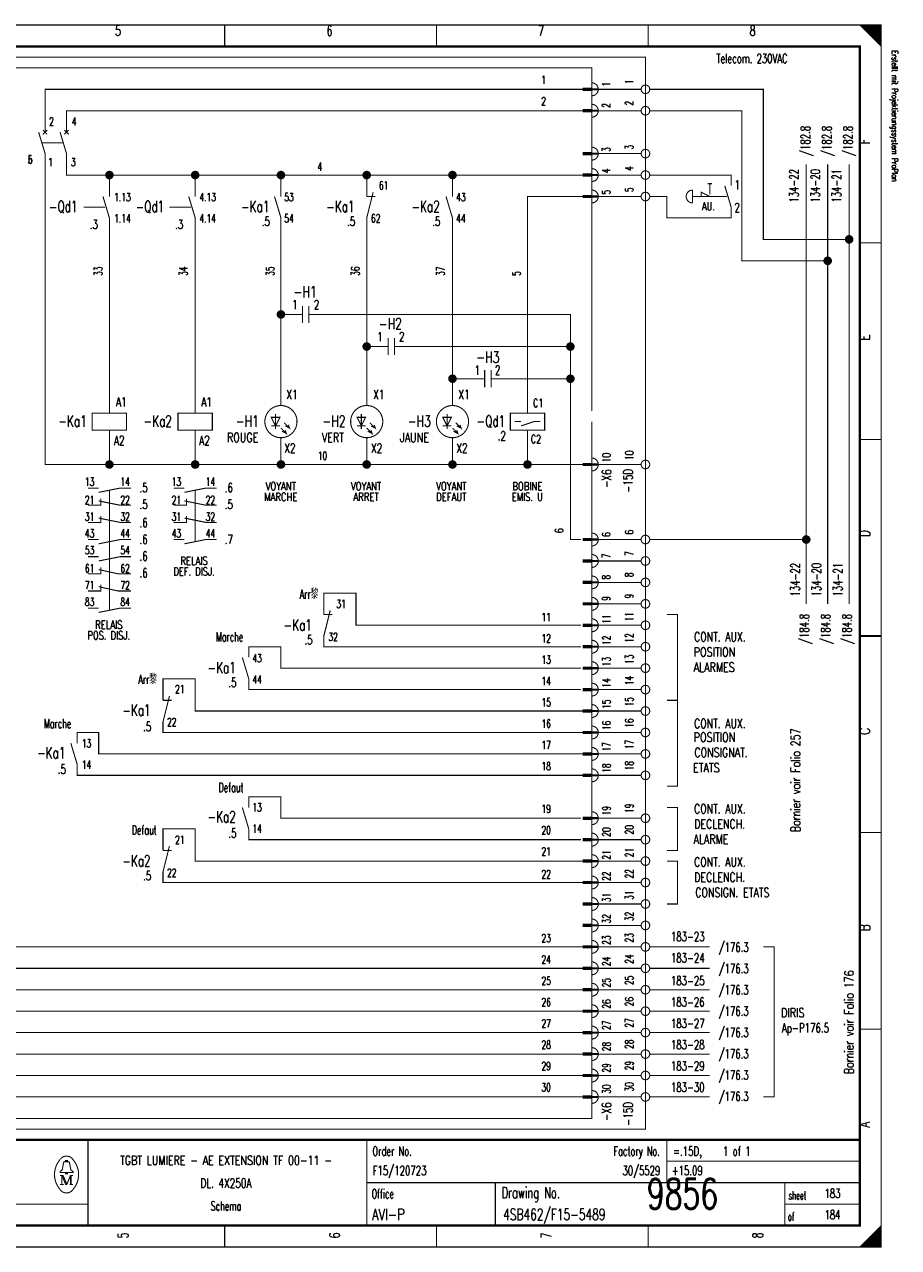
# Model space of a CAD drawing. Extents: x -1 to 409, y 0 to 286.
# Tile 2 of 2: x 205 to 409, y 0 to 285. Entities that reach past the tile are written whole.
import ezdxf
from ezdxf.enums import TextEntityAlignment as Align

# ---------------------------------------------------------------- set-up
doc = ezdxf.new("R2010")
doc.units = 0
doc.header["$MEASUREMENT"] = 0
doc.linetypes.add('GESTRICHELT', pattern=[3.75, 3, -0.75])
doc.layers.get('0').update_dxf_attribs({"color": 9, "linetype": 'CONTINUOUS'})
doc.layers.add('0L', color=7, linetype='CONTINUOUS')
doc.styles.get("Standard").update_dxf_attribs({"font": 'simplex.shx', "bigfont": 'TXT.shx'})

# ---------------------------------------------------------------- blocks, each defined once
blk = doc.blocks.new('BCIRCLE_FILLED')
at = {"color": 0, "linetype": 'Continuous', "const_width": 1, "flags": 128}
blk.add_lwpolyline([(0.5, 0, 1), (-0.5, 0, 1)], format="xyb", close=True, dxfattribs=at)

msp = doc.modelspace()

# ---------------------------------------------------------------- linework, layer by layer
at = {"color": 0, "const_width": 0.25, "flags": 128}
for points in [[(0, 142.5), (0, 285), (405, 285), (405, 0), (0, 0), (0, 142.5)], [(400, 285), (405, 280), (404.75, 280.25), (404.75, 285), (404.5, 285), (404.5, 280.5), (404.25, 280.75), (404.25, 285), (404, 285), (404, 281), (403.75, 281.25), (403.75, 285), (403.5, 285), (403.5, 281.5), (403.25, 281.75)], [(401.5, 283.5), (401.5, 285), (401.25, 285), (401.25, 283.75), (401, 284), (401, 285), (400.75, 285), (400.75, 284.25), (400.5, 284.5), (400.5, 285), (400.25, 285), (400.25, 284.75)], [(403.25, 281.75), (403.25, 285), (403, 285), (403, 282), (402.75, 282.25), (402.75, 285), (402.5, 285), (402.5, 282.5), (402.25, 282.75), (402.25, 285), (402, 285), (402, 283), (401.75, 283.25), (401.75, 285), (401.5, 285)], [(210, 260), (210, 270), (335.5, 270)], [(349, 270), (339, 270)], [(397.5, 235), (377.5, 235), (377.5, 270), (351, 270)], [(215, 260), (215, 265), (335.5, 265)], [(349, 265), (339, 265)], [(392.5, 230), (372.5, 230), (372.5, 265), (351, 265)], [(225, 182.5), (210, 182.5), (210, 255)], [(245, 250), (215, 250), (215, 255)], [(349, 255), (339, 255)], [(387.5, 150), (387.5, 252.5)], [(392.5, 150), (392.5, 252.5)], [(397.5, 150), (397.5, 252.5)], [(225, 245), (225, 250)], [(245, 245), (245, 250), (265, 250)], [(265, 245), (265, 250), (285, 250)], [(285, 245), (285, 250), (305, 250)], [(305, 245), (305, 250), (335.5, 250)], [(349, 250), (339, 250)], [(363, 245), (363, 246), (365, 245)], [(322.5, 194.5), (322.5, 245), (335.5, 245)], [(349, 245), (339, 245)], [(225, 194.5), (225, 240)], [(245, 194.5), (245, 240)], [(265, 196.25), (265, 240)], [(285, 196.25), (285, 240)], [(305, 196.25), (305, 240)], [(267, 217.5), (265, 217.5)], [(294.5, 210), (332.5, 210), (332.5, 217.5), (274.5, 217.5)], [(287, 210), (285, 210)], [(317, 202.5), (332.5, 202.5), (332.5, 210)], [(335.5, 55), (187.5, 55), (187.5, 207.5)], [(335.5, 60), (192.5, 60), (192.5, 207.5)], [(335.5, 65), (197.5, 65), (197.5, 207.5)], [(335.5, 70), (202.5, 70), (202.5, 207.5)], [(309.5, 202.5), (305, 202.5)], [(335, 165), (332.5, 165), (332.5, 202.5)], [(322.5, 194.5), (326.5, 194.5), (326.5, 190.5), (318.5, 190.5), (318.5, 194.5), (322.5, 194.5)], [(264.75, 193.5), (262.75, 193.5), (263.75, 191.5), (264.75, 193.5)], [(265, 191), (266.25, 189.75), (266, 190.5), (266.25, 189.75), (265.25, 190.25)], [(265.75, 192.25), (267, 191), (266.75, 191.75), (267, 191), (266, 191.5)], [(284.75, 193.5), (282.75, 193.5), (283.75, 191.5), (284.75, 193.5)], [(285, 191), (286.25, 189.75), (286, 190.5), (286.25, 189.75), (285.25, 190.25)], [(285.75, 192.25), (287, 191), (286.75, 191.75), (287, 191), (286, 191.5)], [(304.75, 193.5), (302.75, 193.5), (303.75, 191.5), (304.75, 193.5)], [(305, 191), (306.25, 189.75), (306, 190.5), (306.25, 189.75), (305.25, 190.25)], [(305.75, 192.25), (307, 191), (306.75, 191.75), (307, 191), (306, 191.5)], [(321, 191.5), (324, 192.5), (325.5, 192.5)], [(245, 182.5), (225, 182.5), (225, 190.5)], [(265, 182.5), (245, 182.5), (245, 190.5)], [(285, 182.5), (265, 182.5), (265, 188.75)], [(305, 182.5), (285, 182.5), (285, 188.75)], [(322.5, 182.5), (305, 182.5), (305, 188.75)], [(335.5, 182.5), (322.5, 182.5), (322.5, 190.5)], [(349, 182.5), (339, 182.5)], [(222.5, 176), (227.5, 177), (230, 177)], [(242.5, 176), (247.5, 177), (250, 177)], [(335.5, 50), (172.5, 50), (172.5, 175), (103, 175)], [(220, 173), (223, 173), (223, 174.5)], [(222.5, 174), (227.5, 173), (230, 173)], [(240, 173), (243, 173), (243, 174.5)], [(242.5, 174), (247.5, 173), (250, 173)], [(220, 169), (223, 169), (223, 170.5)], [(222.5, 170), (227.5, 169), (230, 169)], [(240, 169), (243, 169), (243, 170.5)], [(242.5, 170), (247.5, 169), (250, 169)], [(222.5, 164), (227.5, 165), (230, 165)], [(242.5, 164), (247.5, 165), (250, 165)], [(349, 165), (339, 165)], [(387.5, 165), (351, 165)], [(222.5, 160), (227.5, 161), (230, 161)], [(349, 160), (339, 160)], [(220, 157), (223, 157), (223, 158.5)], [(222.5, 158), (227, 157), (230, 157)], [(335.5, 45), (167.5, 45), (167.5, 155), (108, 155)], [(220, 153), (223, 153), (223, 154.5)], [(222.5, 154), (227, 153), (230, 153)], [(349, 155), (339, 155)], [(335, 145), (282.5, 145), (282.5, 152.5), (275, 152.5), (275, 147.5)], [(222.5, 148), (227.5, 149), (230, 149)], [(349, 150), (339, 150)], [(355, 127.5), (357.5, 127.5), (357.5, 147.5), (355, 147.5)], [(335, 140), (275, 140), (275, 142.5)], [(349, 145), (339, 145)], [(335, 135), (265, 135), (265, 140), (257.5, 140), (257.5, 137.5)], [(349, 140), (339, 140)], [(335.5, 40), (162.5, 40), (162.5, 135), (113, 135)], [(349, 135), (339, 135)], [(335.5, 125), (245, 125), (245, 132.5), (237.5, 132.5), (237.5, 127.5)], [(335, 130), (257.5, 130), (257.5, 132.5)], [(349, 130), (339, 130)], [(355, 127.5), (357.5, 127.5), (357.5, 107.5), (355, 107.5)], [(349, 125), (339, 125)], [(335.5, 35), (157.5, 35), (157.5, 120), (125, 120)], [(335.5, 115), (222.5, 115), (222.5, 120), (217.5, 120), (217.5, 117.5)], [(335.5, 120), (237.5, 120), (237.5, 122.5)], [(349, 120), (339, 120)], [(349, 115), (339, 115)], [(335.5, 110), (217.5, 110), (217.5, 112.5)], [(349, 110), (339, 110)], [(335, 100), (265, 100), (265, 105), (257.5, 105), (257.5, 102.5)], [(349, 100), (339, 100)], [(355, 102.5), (357.5, 102.5), (357.5, 92.5), (355, 92.5)], [(335.5, 90), (245, 90), (245, 97.5), (237.5, 97.5), (237.5, 92.5)], [(335, 95), (257.5, 95), (257.5, 97.5)], [(349, 95), (339, 95)], [(349, 90), (339, 90)], [(355, 90), (357.5, 90), (357.5, 80), (355, 80)], [(335.5, 85), (237.5, 85), (237.5, 87.5)], [(349, 85), (339, 85)], [(349, 80), (339, 80)], [(349, 75), (339, 75)], [(349, 70), (339, 70)], [(365, 70), (351, 70)], [(377.5, 70), (380, 70), (380, 35), (377.5, 35)], [(349, 65), (339, 65)], [(365, 65), (351, 65)], [(349, 60), (339, 60)], [(365, 60), (351, 60)], [(349, 55), (339, 55)], [(365, 55), (351, 55)], [(349, 50), (339, 50)], [(365, 50), (351, 50)], [(349, 45), (339, 45)], [(365, 45), (351, 45)], [(349, 40), (339, 40)], [(365, 40), (351, 40)], [(349, 35), (339, 35)], [(365, 35), (351, 35)], [(214.8, 19.9), (214.8, 20.2), (215.2, 20.2), (215.2, 19.9)], [(214.8, 17.4), (213.5, 17.4), (213.5, 17.6), (214, 18), (214.3, 19.6)], [(215.2, 17.4), (216.5, 17.4), (216.5, 17.6), (216, 18), (215.7, 19.6)], [(213.9, 16.7), (213.9, 14.6), (213.5, 14.6)], [(213.9, 16.7), (214.8, 14.6), (215.1, 14.6)], [(403, 0), (403, 3), (402.75, 2.75), (402.75, 0), (402.5, 0), (402.5, 2.5), (402.25, 2.25), (402.25, 0), (402, 0), (402, 2), (401.75, 1.75), (401.75, 0), (401.5, 0), (401.5, 1.5), (401.25, 1.25)], [(404.75, 4.75), (404.75, 0), (404.5, 0), (404.5, 4.5), (404.25, 4.25), (404.25, 0), (404, 0), (404, 4), (403.75, 3.75), (403.75, 0), (403.5, 0), (403.5, 3.5), (403.25, 3.25), (403.25, 0), (403, 0)], [(401.25, 1.25), (401.25, 0), (401, 0), (401, 1), (400.75, 0.75), (400.75, 0), (400.5, 0), (400.5, 0.5), (400.25, 0.25), (400.25, 0)]]:
    msp.add_lwpolyline(points, dxfattribs=at)
at = {"color": 0, "flags": 128}
for points, const_width in [([(0, 285), (405, 285), (405, 0), (0, 0)], 0.25), ([(5, 280), (400, 280), (400, 5), (5, 5)], 0.5), ([(5, 280), (400, 280), (400, 5), (5, 5)], 0.25), ([(337.5, 269.75), (335.5, 269.75), (335.5, 270.25), (337.5, 270.25)], 0.25), ([(337.5, 264.75), (335.5, 264.75), (335.5, 265.25), (337.5, 265.25)], 0.25), ([(337.5, 254.75), (335.5, 254.75), (335.5, 255.25), (337.5, 255.25)], 0.25), ([(337.5, 249.75), (335.5, 249.75), (335.5, 250.25), (337.5, 250.25)], 0.25), ([(337.5, 244.75), (335.5, 244.75), (335.5, 245.25), (337.5, 245.25)], 0.25), ([(221, 190.5), (229, 190.5), (229, 194.5), (221, 194.5)], 0.25), ([(241, 190.5), (249, 190.5), (249, 194.5), (241, 194.5)], 0.25), ([(337.5, 182.25), (335.5, 182.25), (335.5, 182.75), (337.5, 182.75)], 0.25), ([(337.5, 164.75), (335.5, 164.75), (335.5, 165.25), (337.5, 165.25)], 0.25), ([(337.5, 159.75), (335.5, 159.75), (335.5, 160.25), (337.5, 160.25)], 0.25), ([(337.5, 154.75), (335.5, 154.75), (335.5, 155.25), (337.5, 155.25)], 0.25), ([(337.5, 149.75), (335.5, 149.75), (335.5, 150.25), (337.5, 150.25)], 0.25), ([(337.5, 144.75), (335.5, 144.75), (335.5, 145.25), (337.5, 145.25)], 0.25), ([(337.5, 139.75), (335.5, 139.75), (335.5, 140.25), (337.5, 140.25)], 0.25), ([(337.5, 134.75), (335.5, 134.75), (335.5, 135.25), (337.5, 135.25)], 0.25), ([(337.5, 129.75), (335.5, 129.75), (335.5, 130.25), (337.5, 130.25)], 0.25), ([(337.5, 124.75), (335.5, 124.75), (335.5, 125.25), (337.5, 125.25)], 0.25), ([(337.5, 119.75), (335.5, 119.75), (335.5, 120.25), (337.5, 120.25)], 0.25), ([(337.5, 114.75), (335.5, 114.75), (335.5, 115.25), (337.5, 115.25)], 0.25), ([(337.5, 109.75), (335.5, 109.75), (335.5, 110.25), (337.5, 110.25)], 0.25), ([(337.5, 99.75), (335.5, 99.75), (335.5, 100.25), (337.5, 100.25)], 0.25), ([(337.5, 94.75), (335.5, 94.75), (335.5, 95.25), (337.5, 95.25)], 0.25), ([(337.5, 89.75), (335.5, 89.75), (335.5, 90.25), (337.5, 90.25)], 0.25), ([(337.5, 84.75), (335.5, 84.75), (335.5, 85.25), (337.5, 85.25)], 0.25), ([(337.5, 79.75), (335.5, 79.75), (335.5, 80.25), (337.5, 80.25)], 0.25), ([(337.5, 74.75), (335.5, 74.75), (335.5, 75.25), (337.5, 75.25)], 0.25), ([(337.5, 69.75), (335.5, 69.75), (335.5, 70.25), (337.5, 70.25)], 0.25), ([(337.5, 64.75), (335.5, 64.75), (335.5, 65.25), (337.5, 65.25)], 0.25), ([(337.5, 59.75), (335.5, 59.75), (335.5, 60.25), (337.5, 60.25)], 0.25), ([(337.5, 54.75), (335.5, 54.75), (335.5, 55.25), (337.5, 55.25)], 0.25), ([(337.5, 49.75), (335.5, 49.75), (335.5, 50.25), (337.5, 50.25)], 0.25), ([(337.5, 44.75), (335.5, 44.75), (335.5, 45.25), (337.5, 45.25)], 0.25), ([(337.5, 39.75), (335.5, 39.75), (335.5, 40.25), (337.5, 40.25)], 0.25), ([(337.5, 34.75), (335.5, 34.75), (335.5, 35.25), (337.5, 35.25)], 0.25), ([(214.8, 17.4), (215.2, 17.4), (215.2, 17.1), (214.8, 17.1)], 0.25)]:
    msp.add_lwpolyline(points, close=True, dxfattribs=dict(at, const_width=const_width))
at = {"color": 0}
for points, const_width in [([(251.875, 285), (251.875, 280)], 0.25), ([(301.25, 285), (301.25, 280)], 0.25), ([(350.625, 285), (350.625, 280)], 0.25), ([(335.5, 270), (337.5, 270)], 0.25), ([(335.5, 265), (337.5, 265)], 0.25), ([(208.5, 260), (210, 255)], 0.25), ([(210.5, 260.5), (209.5, 259.5)], 0.25), ([(209.5, 260.5), (210.5, 259.5)], 0.25), ([(213.5, 260), (215, 255)], 0.25), ([(215.5, 260.5), (214.5, 259.5)], 0.25), ([(214.5, 260.5), (215.5, 259.5)], 0.25), ([(335.5, 255), (337.5, 255)], 0.25), ([(335.5, 250), (337.5, 250)], 0.25), ([(286.5, 246), (285, 240)], 0.25), ([(361, 246.5), (361, 243.5)], 0.25), ([(364.5, 248), (365.5, 248)], 0.25), ([(368.5, 247.5), (370, 242.5)], 0.25), ([(223.5, 245), (225, 240)], 0.25), ([(243.5, 245), (245, 240)], 0.25), ([(263.5, 245), (265, 240)], 0.25), ([(285, 245), (287, 245)], 0.25), ([(303.5, 245), (305, 240)], 0.25), ([(335.5, 245), (337.5, 245)], 0.25), ([(405, 234.167), (400, 234.167)], 0.25), ([(270, 217.5), (267, 217.5)], 0.25), ([(270, 219.5), (270, 215.5)], 0.25), ([(271.5, 219.5), (271.5, 215.5)], 0.25), ([(271.5, 217.5), (274.5, 217.5)], 0.25), ([(290, 212), (290, 208)], 0.25), ([(291.5, 212), (291.5, 208)], 0.25), ([(290, 210), (287, 210)], 0.25), ([(291.5, 210), (294.5, 210)], 0.25), ([(312.5, 202.5), (309.5, 202.5)], 0.25), ([(312.5, 204.5), (312.5, 200.5)], 0.25), ([(314, 204.5), (314, 200.5)], 0.25), ([(314, 202.5), (317, 202.5)], 0.25), ([(263.75, 194.25), (263.75, 190.75)], 0.25), ([(283.75, 194.25), (283.75, 190.75)], 0.25), ([(303.75, 194.25), (303.75, 190.75)], 0.25), ([(262.75, 191.5), (264.75, 191.5)], 0.25), ([(282.75, 191.5), (284.75, 191.5)], 0.25), ([(302.75, 191.5), (304.75, 191.5)], 0.25), ([(319.5, 192.5), (321, 192.5)], 0.25), ([(405, 188.334), (400, 188.334)], 0.25), ([(335.5, 182.5), (337.5, 182.5)], 0.25), ([(220, 177), (222.5, 177)], 0.25), ([(240, 177), (242.5, 177)], 0.25), ([(220, 165), (222.5, 165)], 0.25), ([(240, 165), (242.5, 165)], 0.25), ([(335.5, 165), (337.5, 165)], 0.25), ([(220, 161), (222.5, 161)], 0.25), ([(335.5, 160), (337.5, 160)], 0.25), ([(335.5, 155), (337.5, 155)], 0.25), ([(220, 149), (222.5, 149)], 0.25), ([(276.5, 148.5), (275, 142.5)], 0.25), ([(335.5, 150), (337.5, 150)], 0.25), ([(275, 147.5), (277, 147.5)], 0.25), ([(335.5, 145), (337.5, 145)], 0.25), ([(400, 142.5), (405, 142.5)], 0.5), ([(405, 142.5), (400, 142.5)], 0.25), ([(335.5, 140), (337.5, 140)], 0.25), ([(256, 137.5), (257.5, 132.5)], 0.25), ([(335.5, 135), (337.5, 135)], 0.25), ([(239, 128.5), (237.5, 122.5)], 0.25), ([(335.5, 130), (337.5, 130)], 0.25), ([(237.5, 127.5), (239.5, 127.5)], 0.25), ([(335.5, 125), (337.5, 125)], 0.25), ([(335.5, 120), (337.5, 120)], 0.25), ([(216, 117.5), (217.5, 112.5)], 0.25), ([(335.5, 115), (337.5, 115)], 0.25), ([(335.5, 110), (337.5, 110)], 0.25), ([(256, 102.5), (257.5, 97.5)], 0.25), ([(335.5, 100), (337.5, 100)], 0.25), ([(335.5, 95), (337.5, 95)], 0.25), ([(405, 96.667), (400, 96.667)], 0.25), ([(239, 93.5), (237.5, 87.5)], 0.25), ([(237.5, 92.5), (239.5, 92.5)], 0.25), ([(335.5, 90), (337.5, 90)], 0.25), ([(335.5, 85), (337.5, 85)], 0.25), ([(335.5, 80), (337.5, 80)], 0.25), ([(335.5, 75), (337.5, 75)], 0.25), ([(335.5, 70), (337.5, 70)], 0.25), ([(335.5, 65), (337.5, 65)], 0.25), ([(335.5, 60), (337.5, 60)], 0.25), ([(335.5, 55), (337.5, 55)], 0.25), ([(335.5, 50), (337.5, 50)], 0.25), ([(405, 50.834), (400, 50.834)], 0.25), ([(335.5, 45), (337.5, 45)], 0.25), ([(335.5, 40), (337.5, 40)], 0.25), ([(335.5, 35), (337.5, 35)], 0.25), ([(400, 25), (5, 25)], 0.5), ([(220, 25), (220, 5)], 0.25), ([(285, 25), (285, 5)], 0.25), ([(355, 25), (355, 15)], 0.25), ([(214.6, 19.9), (215.5, 19.9)], 0.25), ([(355, 20), (400, 20)], 0.25), ([(213.5, 16.7), (214.2, 16.7)], 0.25), ([(213.9, 14.6), (214.3, 14.6)], 0.25), ([(214.2, 16.7), (215.1, 14.6)], 0.25), ([(215.1, 14.6), (215.9, 16.7)], 0.25), ([(216.5, 14.6), (215.7, 14.6)], 0.25), ([(215.9, 14.6), (215.9, 16.7)], 0.25), ([(215.9, 16.7), (216.5, 16.7)], 0.25), ([(216.1, 16.7), (216.1, 14.6)], 0.25), ([(285, 15), (400, 15)], 0.25), ([(315, 15), (315, 5)], 0.25), ([(382.5, 15), (382.5, 5)], 0.25), ([(5, 10), (220, 10)], 0.25), ([(382.5, 10), (400, 10)], 0.25), ([(251.875, 0), (251.875, 5)], 0.25), ([(301.25, 0), (301.25, 5)], 0.25), ([(350.625, 0), (350.625, 5)], 0.25), ([(405, 5), (400, 0)], 0.25)]:
    msp.add_lwpolyline(points, dxfattribs=dict(at, const_width=const_width))
at = {"color": 0, "linetype": 'GESTRICHELT', "const_width": 0.25, "flags": 128}
for points in [[(67.5, 277.5), (350, 277.5), (350, 27.5), (125, 27.5), (125, 65), (67.5, 65), (67.5, 277.5)], [(70, 250), (150, 250), (150, 275), (337.5, 275), (337.5, 225)], [(337.5, 192.5), (337.5, 30), (150, 30), (150, 82.5), (70, 82.5), (70, 250)], [(370, 247.5), (370, 250), (351, 250)], [(370, 242.5), (370, 240), (355, 240), (355, 245), (351, 245)]]:
    msp.add_lwpolyline(points, dxfattribs=at)
at = {"color": 0, "const_width": 0.25, "flags": 128}
for points in [[(337.5, 268.5, 1), (337.5, 271.5, 1)], [(337.5, 263.5, 1), (337.5, 266.5, 1)], [(337.5, 253.5, 1), (337.5, 256.5, 1)], [(337.5, 248.5, 1), (337.5, 251.5, 1)], [(337.5, 243.5, 1), (337.5, 246.5, 1)], [(361, 246.5, 1), (361, 243.5, 1)], [(337.5, 181, 1), (337.5, 184, 1)], [(337.5, 163.5, 1), (337.5, 166.5, 1)], [(337.5, 158.5, 1), (337.5, 161.5, 1)], [(337.5, 153.5, 1), (337.5, 156.5, 1)], [(337.5, 148.5, 1), (337.5, 151.5, 1)], [(337.5, 143.5, 1), (337.5, 146.5, 1)], [(337.5, 138.5, 1), (337.5, 141.5, 1)], [(337.5, 133.5, 1), (337.5, 136.5, 1)], [(337.5, 128.5, 1), (337.5, 131.5, 1)], [(337.5, 123.5, 1), (337.5, 126.5, 1)], [(337.5, 118.5, 1), (337.5, 121.5, 1)], [(337.5, 113.5, 1), (337.5, 116.5, 1)], [(337.5, 108.5, 1), (337.5, 111.5, 1)], [(337.5, 98.5, 1), (337.5, 101.5, 1)], [(337.5, 93.5, 1), (337.5, 96.5, 1)], [(337.5, 88.5, 1), (337.5, 91.5, 1)], [(337.5, 83.5, 1), (337.5, 86.5, 1)], [(337.5, 78.5, 1), (337.5, 81.5, 1)], [(337.5, 73.5, 1), (337.5, 76.5, 1)], [(337.5, 68.5, 1), (337.5, 71.5, 1)], [(337.5, 63.5, 1), (337.5, 66.5, 1)], [(337.5, 58.5, 1), (337.5, 61.5, 1)], [(337.5, 53.5, 1), (337.5, 56.5, 1)], [(337.5, 48.5, 1), (337.5, 51.5, 1)], [(337.5, 43.5, 1), (337.5, 46.5, 1)], [(337.5, 38.5, 1), (337.5, 41.5, 1)], [(337.5, 33.5, 1), (337.5, 36.5, 1)], [(213.499601, 20.388348, 0.373815), (213.488, 13.425, 0.373815)], [(216.493359, 20.403602, 0.530775), (213.513, 20.413, 0.530775)], [(214.6, 19.9, 0.414214), (214.3, 19.6, 0.414214)], [(215.7, 19.6, 0.414214), (215.4, 19.9, 0.414214)], [(216.498075, 13.401685, 0.378582), (216.463, 20.438, 0.378582)], [(213.502705, 13.401803, 0.532213), (216.488, 13.388, 0.532213)]]:
    msp.add_lwpolyline(points, format="xyb", dxfattribs=at)
for points in [[(351, 270, 1), (349, 270, 1)], [(351, 265, 1), (349, 265, 1)], [(351, 255, 1), (349, 255, 1)], [(351, 250, 1), (349, 250, 1)], [(351, 245, 1), (349, 245, 1)], [(268.75, 192.5, 1), (261.25, 192.5, 1)], [(288.75, 192.5, 1), (281.25, 192.5, 1)], [(308.75, 192.5, 1), (301.25, 192.5, 1)], [(351, 182.5, 1), (349, 182.5, 1)], [(351, 165, 1), (349, 165, 1)], [(351, 160, 1), (349, 160, 1)], [(351, 155, 1), (349, 155, 1)], [(351, 150, 1), (349, 150, 1)], [(351, 145, 1), (349, 145, 1)], [(351, 140, 1), (349, 140, 1)], [(351, 135, 1), (349, 135, 1)], [(351, 130, 1), (349, 130, 1)], [(351, 125, 1), (349, 125, 1)], [(351, 120, 1), (349, 120, 1)], [(351, 115, 1), (349, 115, 1)], [(351, 110, 1), (349, 110, 1)], [(351, 100, 1), (349, 100, 1)], [(351, 95, 1), (349, 95, 1)], [(351, 90, 1), (349, 90, 1)], [(351, 85, 1), (349, 85, 1)], [(351, 80, 1), (349, 80, 1)], [(351, 75, 1), (349, 75, 1)], [(351, 70, 1), (349, 70, 1)], [(351, 65, 1), (349, 65, 1)], [(351, 60, 1), (349, 60, 1)], [(351, 55, 1), (349, 55, 1)], [(351, 50, 1), (349, 50, 1)], [(351, 45, 1), (349, 45, 1)], [(351, 40, 1), (349, 40, 1)], [(351, 35, 1), (349, 35, 1)]]:
    msp.add_lwpolyline(points, format="xyb", close=True, dxfattribs=at)
at = {"color": 0, "linetype": 'GESTRICHELT', "const_width": 0.25}
for points in [[(209.25, 257.5), (214.25, 257.5)], [(365, 248), (365, 245.5)], [(219, 242.5), (224, 242.5)], [(239, 242.5), (244, 242.5)], [(367, 245), (361, 245)], [(364, 245), (369, 245)], [(337.5, 195), (337.5, 230)], [(225, 164.5), (225, 176.5)], [(245, 164.5), (245, 176.5)], [(225, 148.5), (225, 169)]]:
    msp.add_lwpolyline(points, dxfattribs=at)
at = {"layer": '0L', "color": 0}
for points in [[(338.95, 270.25), (337.55, 270.25), (338.95, 269.75), (337.55, 269.75)], [(338.95, 265.25), (337.55, 265.25), (338.95, 264.75), (337.55, 264.75)], [(338.95, 255.25), (337.55, 255.25), (338.95, 254.75), (337.55, 254.75)], [(338.95, 250.25), (337.55, 250.25), (338.95, 249.75), (337.55, 249.75)], [(338.95, 245.25), (337.55, 245.25), (338.95, 244.75), (337.55, 244.75)], [(338.95, 182.75), (337.55, 182.75), (338.95, 182.25), (337.55, 182.25)], [(338.95, 165.25), (337.55, 165.25), (338.95, 164.75), (337.55, 164.75)], [(338.95, 160.25), (337.55, 160.25), (338.95, 159.75), (337.55, 159.75)], [(338.95, 155.25), (337.55, 155.25), (338.95, 154.75), (337.55, 154.75)], [(338.95, 150.25), (337.55, 150.25), (338.95, 149.75), (337.55, 149.75)], [(338.95, 145.25), (337.55, 145.25), (338.95, 144.75), (337.55, 144.75)], [(338.95, 140.25), (337.55, 140.25), (338.95, 139.75), (337.55, 139.75)], [(338.95, 135.25), (337.55, 135.25), (338.95, 134.75), (337.55, 134.75)], [(338.95, 130.25), (337.55, 130.25), (338.95, 129.75), (337.55, 129.75)], [(338.95, 125.25), (337.55, 125.25), (338.95, 124.75), (337.55, 124.75)], [(338.95, 120.25), (337.55, 120.25), (338.95, 119.75), (337.55, 119.75)], [(338.95, 115.25), (337.55, 115.25), (338.95, 114.75), (337.55, 114.75)], [(338.95, 110.25), (337.55, 110.25), (338.95, 109.75), (337.55, 109.75)], [(338.95, 100.25), (337.55, 100.25), (338.95, 99.75), (337.55, 99.75)], [(338.95, 95.25), (337.55, 95.25), (338.95, 94.75), (337.55, 94.75)], [(338.95, 90.25), (337.55, 90.25), (338.95, 89.75), (337.55, 89.75)], [(338.95, 85.25), (337.55, 85.25), (338.95, 84.75), (337.55, 84.75)], [(338.95, 80.25), (337.55, 80.25), (338.95, 79.75), (337.55, 79.75)], [(338.95, 75.25), (337.55, 75.25), (338.95, 74.75), (337.55, 74.75)], [(338.95, 70.25), (337.55, 70.25), (338.95, 69.75), (337.55, 69.75)], [(338.95, 65.25), (337.55, 65.25), (338.95, 64.75), (337.55, 64.75)], [(338.95, 60.25), (337.55, 60.25), (338.95, 59.75), (337.55, 59.75)], [(338.95, 55.25), (337.55, 55.25), (338.95, 54.75), (337.55, 54.75)], [(338.95, 50.25), (337.55, 50.25), (338.95, 49.75), (337.55, 49.75)], [(338.95, 45.25), (337.55, 45.25), (338.95, 44.75), (337.55, 44.75)], [(338.95, 40.25), (337.55, 40.25), (338.95, 39.75), (337.55, 39.75)], [(338.95, 35.25), (337.55, 35.25), (338.95, 34.75), (337.55, 34.75)]]:
    msp.add_solid(points, dxfattribs=at)

# ---------------------------------------------------------------- block references
at = {"color": 0}
for p in [(225, 250), (245, 250), (265, 250), (285, 250), (305, 250), (397.5, 235), (392.5, 230), (265, 217.5), (285, 210), (332.5, 210), (305, 202.5), (332.5, 202.5), (225, 182.5), (245, 182.5), (265, 182.5), (285, 182.5), (305, 182.5), (322.5, 182.5), (387.5, 165)]:
    msp.add_blockref('BCIRCLE_FILLED', p, dxfattribs=at)

# ---------------------------------------------------------------- texts
for s, height, width, p in [('5', 2.38125, 0.672, (226.989415, 284.858032)), ('6', 2.38125, 0.672, (276.323163, 284.858032)), ('7', 2.38125, 0.672, (325.656912, 284.858032)), ('8', 2.38125, 0.672, (374.99066, 284.858032)), ('AU.', 1.905, 0.738667, (364.698007, 243.687422)), ('-H1', 2.619375, 0.709333, (270.644458, 224.09589)), ('-H2', 2.619375, 0.709333, (290.519925, 216.64259)), ('-H3', 2.619375, 0.709333, (313.234745, 208.834371)), ('VOYANT', 1.905, 0.76, (264.965753, 178.382316)), ('VOYANT', 1.905, 0.76, (284.84122, 178.382316)), ('VOYANT', 1.905, 0.76, (304.716687, 178.382316)), ('BOBINE', 1.905, 0.76, (322.46264, 178.382316)), ('MARCHE', 1.905, 0.76, (264.965753, 175.897883)), ('ARRET', 1.905, 0.76, (284.84122, 175.897883)), ('DEFAUT', 1.905, 0.76, (304.716687, 175.897883)), ('EMIS. U', 1.905, 0.741714, (322.46264, 175.897883)), ('RELAIS', 1.905, 0.76, (244.735367, 160.991283)), ('DEF. DISJ.', 1.905, 0.7408, (244.735367, 158.506849)), ('RELAIS', 1.905, 0.76, (224.8599, 146.084682)), ('POS. DISJ.', 1.905, 0.7408, (224.8599, 143.600249)), ('TGBT LUMIERE - AE EXTENSION TF 00-11 -', 2.143125, 0.754667, (252.188667, 21.295143)), ('DL. 4X250A', 2.143125, 0.712, (252.188667, 15.971357)), ('Schema', 2.143125, 0.626667, (252.188667, 10.647572))]:
    msp.add_text(s, height=height, dxfattribs=dict(at, width=width)).set_placement(p, align=Align.TOP_CENTER)
for s, height, width, p in [('Telecom. 230VAC', 2.143125, 0.669867, (366.520517, 278.256538)), ('1', 1.905, 0.672, (325.7066, 273.145704)), ('2', 1.905, 0.672, (325.7066, 268.176837)), ('1', 1.905, 0.672, (210.712827, 253.980075)), ('3', 1.905, 0.672, (216.036613, 253.980075)), ('4', 1.905, 0.672, (273.533499, 252.915318)), ('1', 2.143125, 0.672, (370.78132, 248.798257)), ('1.13', 1.905, 0.678, (226.098568, 245.816936)), ('4.13', 1.905, 0.678, (245.974035, 245.816936)), ('53', 1.905, 0.672, (265.774969, 245.816936)), ('43', 1.905, 0.672, (305.880822, 245.816936)), ('2', 2.143125, 0.672, (370.78132, 243.474471)), ('1.14', 1.905, 0.678, (226.098568, 240.84807)), ('4.14', 1.905, 0.678, (245.974035, 240.84807)), ('54', 1.905, 0.672, (265.774969, 240.84807)), ('62', 1.905, 0.672, (286.005355, 240.84807)), ('44', 1.905, 0.672, (305.880822, 240.84807)), ('A2', 2.143125, 0.716, (226.036457, 189.171856)), ('A2', 2.143125, 0.716, (245.911924, 189.171856)), ('C2', 1.905, 0.716, (323.284278, 189.384807)), ('X2', 2.143125, 0.716, (265.787391, 187.39726)), ('10', 1.905, 0.672, (273.583188, 185.480697)), ('X2', 2.143125, 0.716, (286.017777, 187.39726)), ('X2', 2.143125, 0.716, (305.893244, 187.39726)), ('13', 1.905, 0.672, (219.280573, 179.447073)), ('.5', 2.143125, 0.684, (232.032814, 178.169365)), ('.5', 2.143125, 0.684, (232.032814, 178.169365)), ('13', 1.905, 0.672, (239.510959, 179.447073)), ('.6', 2.143125, 0.684, (251.908281, 178.169365)), ('.6', 2.143125, 0.684, (251.908281, 178.169365)), ('21', 1.905, 0.672, (219.280573, 175.188045)), ('.5', 2.143125, 0.684, (232.032814, 174.265255)), ('.5', 2.143125, 0.684, (232.032814, 174.265255)), ('21', 1.905, 0.672, (239.510959, 175.188045)), ('.5', 2.143125, 0.684, (251.908281, 174.265255)), ('.5', 2.143125, 0.684, (251.908281, 174.265255)), ('31', 1.905, 0.672, (219.280573, 171.283935)), ('31', 1.905, 0.672, (239.510959, 171.283935)), ('.6', 2.143125, 0.684, (232.032814, 170.006227)), ('.6', 2.143125, 0.684, (232.032814, 170.006227)), ('43', 1.905, 0.672, (219.280573, 167.379826)), ('.6', 2.143125, 0.684, (232.032814, 166.102117)), ('.6', 2.143125, 0.684, (232.032814, 166.102117)), ('43', 1.905, 0.672, (239.510959, 167.379826)), ('.7', 2.143125, 0.684, (251.908281, 166.102117)), ('.7', 2.143125, 0.684, (251.908281, 166.102117)), ('53', 1.905, 0.672, (219.280573, 163.475716)), ('.6', 2.143125, 0.684, (232.032814, 162.198007)), ('.6', 2.143125, 0.684, (232.032814, 162.198007)), ('61', 1.905, 0.672, (219.280573, 159.216687)), ('.6', 2.143125, 0.684, (232.032814, 158.293898)), ('.6', 2.143125, 0.684, (232.032814, 158.293898)), ('71', 1.905, 0.672, (219.280573, 155.312578)), ('83', 1.905, 0.672, (219.280573, 151.408468)), ('11', 1.905, 0.672, (325.756289, 147.859278)), ('32', 1.905, 0.672, (276.067621, 143.24533)), ('12', 1.905, 0.672, (325.756289, 142.890411)), ('CONT. AUX.', 2.143125, 0.7408, (361.352895, 143.387298)), ('POSITION', 2.143125, 0.76, (361.253518, 139.838107)), ('43', 1.905, 0.672, (258.321669, 138.276463)), ('13', 1.905, 0.672, (325.756289, 137.921544)), ('ALARMES', 2.143125, 0.76, (361.253518, 136.288917)), ('44', 1.905, 0.672, (258.321669, 133.307597)), ('14', 1.905, 0.672, (325.756289, 132.952677)), ('15', 1.905, 0.672, (325.756289, 127.983811)), ('22', 1.905, 0.672, (238.446202, 123.369863)), ('16', 1.905, 0.672, (325.756289, 123.014944)), ('CONT. AUX.', 2.143125, 0.7408, (361.352895, 123.156912)), ('POSITION', 2.143125, 0.76, (361.253518, 119.96264)), ('13', 1.905, 0.672, (218.570735, 118.400996)), ('17', 1.905, 0.672, (325.756289, 118.046077)), ('CONSIGNAT.', 2.143125, 0.7536, (361.402584, 116.41345)), ('14', 1.905, 0.672, (218.570735, 113.43213)), ('18', 1.905, 0.672, (325.756289, 113.07721)), ('ETATS', 2.143125, 0.76, (361.104452, 112.864259)), ('13', 1.905, 0.672, (258.321669, 103.494396)), ('19', 1.905, 0.672, (325.756289, 103.139477)), ('CONT. AUX.', 2.143125, 0.7408, (361.352895, 103.281445)), ('14', 1.905, 0.672, (258.321669, 98.525529)), ('20', 1.905, 0.672, (325.756289, 98.17061)), ('DECLENCH.', 2.143125, 0.752889, (361.365318, 99.732254)), ('ALARME', 2.143125, 0.76, (361.191407, 96.183064)), ('21', 1.905, 0.672, (325.756289, 93.201743)), ('CONT. AUX.', 2.143125, 0.7408, (361.352895, 90.859278)), ('22', 1.905, 0.672, (238.446202, 88.232877)), ('22', 1.905, 0.672, (325.756289, 87.877958)), ('DECLENCH.', 2.143125, 0.752889, (361.365318, 87.310087)), ('CONSIGN. ETATS', 2.143125, 0.750857, (361.613761, 83.760897)), ('23', 1.905, 0.672, (325.756289, 72.971357)), ('/176.3', 2.143125, 0.68, (367.075965, 70.983811)), ('24', 1.905, 0.672, (325.756289, 68.002491)), ('/176.3', 2.143125, 0.68, (367.075965, 66.014944)), ('25', 1.905, 0.672, (325.756289, 63.033624)), ('/176.3', 2.143125, 0.68, (367.075965, 61.046077)), ('26', 1.905, 0.672, (325.756289, 58.064757)), ('/176.3', 2.143125, 0.68, (367.075965, 56.07721)), ('DIRIS', 2.143125, 0.76, (381.640068, 55.722291)), ('27', 1.905, 0.672, (325.756289, 53.09589)), ('Ap-P176.5', 2.143125, 0.688889, (381.813979, 52.173101)), ('/176.3', 2.143125, 0.68, (367.075965, 51.108344)), ('28', 1.905, 0.672, (325.756289, 48.127024)), ('/176.3', 2.143125, 0.68, (367.075965, 46.139477)), ('29', 1.905, 0.672, (325.756289, 43.158157)), ('/176.3', 2.143125, 0.68, (367.075965, 41.17061)), ('30', 1.905, 0.672, (325.756289, 38.18929)), ('/176.3', 2.143125, 0.68, (367.075965, 36.201743)), ('Order No.', 2.143125, 0.656889, (286.328331, 23.424658)), ('=.15D,    1 of 1', 2.143125, 0.682, (356.433717, 23.424658)), ('Office', 2.143125, 0.626667, (286.154421, 13.486924)), ('Drawing No.', 2.619375, 0.646545, (316.427242, 13.983811)), ('sheet', 1.905, 0.6, (383.377397, 12.990037)), ('of', 1.905, 0.6, (383.228331, 8.021171))]:
    msp.add_text(s, height=height, dxfattribs=dict(at, width=width)).set_placement(p, align=Align.TOP_LEFT)
for s, height, rotation, width, p in [('Erstellt mit Projektierungssystem ProPlan', 1.42875, 270, 0.622634, (407.023879, 279.056912)), ('1', 1.905, 90, 0.672, (347.711582, 271.209755)), ('2', 1.905, 90, 0.672, (347.711582, 266.240889)), ('3', 1.905, 90, 0.672, (347.711582, 255.948236)), ('4', 1.905, 90, 0.672, (347.711582, 250.979369)), ('5', 1.905, 90, 0.672, (347.711582, 246.010503)), ('33', 1.905, 90, 0.672, (223.894521, 226.489955)), ('34', 1.905, 90, 0.672, (243.769988, 226.489955)), ('35', 1.905, 90, 0.672, (264.000374, 226.489955)), ('36', 1.905, 90, 0.672, (283.875841, 226.489955)), ('37', 1.905, 90, 0.672, (303.751308, 226.489955)), ('5', 1.905, 90, 0.672, (321.447572, 226.489955)), ('10', 1.905, 90, 0.672, (347.76127, 183.544749)), ('6', 1.905, 90, 0.672, (331.385305, 166.508635)), ('6', 1.905, 90, 0.672, (347.711582, 166.153716)), ('7', 1.905, 90, 0.672, (347.711582, 161.184849)), ('8', 1.905, 90, 0.672, (347.711582, 156.215982)), ('134-22', 2.143125, 90, 0.676, (386.63378, 151.727382)), ('134-20', 2.143125, 90, 0.676, (391.602646, 151.727382)), ('134-21', 2.143125, 90, 0.676, (396.571513, 151.727382)), ('9', 1.905, 90, 0.672, (347.711582, 151.247115)), ('11', 1.905, 90, 0.672, (347.76127, 145.923329)), ('12', 1.905, 90, 0.672, (347.76127, 140.954463)), ('13', 1.905, 90, 0.672, (347.76127, 135.985596)), ('14', 1.905, 90, 0.672, (347.76127, 131.016729)), ('15', 1.905, 90, 0.672, (347.76127, 126.047862)), ('16', 1.905, 90, 0.672, (347.76127, 121.078996)), ('17', 1.905, 90, 0.672, (347.76127, 116.110129)), ('18', 1.905, 90, 0.672, (347.76127, 111.141262)), ('19', 1.905, 90, 0.672, (347.76127, 101.203529)), ('20', 1.905, 90, 0.672, (347.76127, 96.234662)), ('21', 1.905, 90, 0.672, (347.76127, 90.910876)), ('22', 1.905, 90, 0.672, (347.76127, 85.942009)), ('31', 1.905, 90, 0.672, (347.76127, 80.973143)), ('32', 1.905, 90, 0.672, (347.76127, 76.004276)), ('23', 1.905, 90, 0.672, (347.76127, 71.035409)), ('24', 1.905, 90, 0.672, (347.76127, 66.066542)), ('25', 1.905, 90, 0.672, (347.76127, 61.097676)), ('26', 1.905, 90, 0.672, (347.76127, 56.128809)), ('27', 1.905, 90, 0.672, (347.76127, 51.159942)), ('28', 1.905, 90, 0.672, (347.76127, 46.191075)), ('29', 1.905, 90, 0.672, (347.76127, 41.222209)), ('30', 1.905, 90, 0.672, (347.76127, 36.253342))]:
    msp.add_text(s, height=height, rotation=rotation, dxfattribs=dict(at, width=width)).set_placement(p, align=Align.BOTTOM_LEFT)
for s, height, width, p in [('1', 1.905, 0.672, (339.903362, 270.66127)), ('2', 1.905, 0.672, (339.903362, 265.692403)), ('/182.8', 2.143125, 0.68, (386.241594, 254.476961)), ('/182.8', 2.143125, 0.68, (391.210461, 254.476961)), ('/182.8', 2.143125, 0.68, (396.179328, 254.476961)), ('F', 2.38125, 0.76, (399.909527, 257.174346)), ('3', 1.905, 0.672, (339.903362, 255.399751)), ('4', 1.905, 0.672, (339.903362, 250.430884)), ('5', 1.905, 0.672, (339.903362, 245.462017)), ('E', 2.38125, 0.76, (399.909527, 211.389788)), ('10', 1.905, 0.672, (339.953051, 182.996264)), ('6', 1.905, 0.672, (339.903362, 165.60523)), ('D', 2.38125, 0.76, (399.921949, 165.60523)), ('7', 1.905, 0.672, (339.903362, 160.636364)), ('8', 1.905, 0.672, (339.903362, 155.667497)), ('9', 1.905, 0.672, (339.903362, 150.69863)), ('11', 1.905, 0.672, (339.953051, 145.374844)), ('12', 1.905, 0.672, (339.953051, 140.405978)), ('13', 1.905, 0.672, (339.953051, 135.437111)), ('14', 1.905, 0.672, (339.953051, 130.468244)), ('15', 1.905, 0.672, (339.953051, 125.499377)), ('16', 1.905, 0.672, (339.953051, 120.530511)), ('C', 2.38125, 0.76, (399.921949, 119.465753)), ('17', 1.905, 0.672, (339.953051, 115.561644)), ('Bornier voir Folio 257', 2.143125, 0.76, (383.943536, 96.747983)), ('18', 1.905, 0.672, (339.953051, 110.592777)), ('19', 1.905, 0.672, (339.953051, 100.655044)), ('20', 1.905, 0.672, (339.953051, 95.686177)), ('21', 1.905, 0.672, (339.953051, 90.362391)), ('22', 1.905, 0.672, (339.953051, 85.393524)), ('31', 1.905, 0.672, (339.953051, 80.424658)), ('32', 1.905, 0.672, (339.953051, 75.455791)), ('B', 2.38125, 0.76, (399.909527, 73.681196)), ('23', 1.905, 0.672, (339.953051, 70.486924)), ('24', 1.905, 0.672, (339.953051, 65.518057)), ('25', 1.905, 0.672, (339.953051, 60.549191)), ('Bornier voir Folio 176', 2.143125, 0.76, (396.404787, 40.308612)), ('26', 1.905, 0.672, (339.953051, 55.580324)), ('27', 1.905, 0.672, (339.953051, 50.611457)), ('28', 1.905, 0.672, (339.953051, 45.64259)), ('29', 1.905, 0.672, (339.953051, 40.673724)), ('30', 1.905, 0.672, (339.953051, 35.704857)), ('A', 2.38125, 0.76, (399.909527, 27.896638))]:
    msp.add_text(s, height=height, rotation=90, dxfattribs=dict(at, width=width)).set_placement(p, align=Align.TOP_LEFT)
for s, height, width, p in [('2', 1.905, 0.672, (210.932877, 260.964882)), ('4', 1.905, 0.672, (216.256663, 260.964882)), ('5', 1.905, 0.672, (205.96401, 252.091905)), ('6', 1.905, 0.672, (205.96401, 252.091905)), ('61', 1.905, 0.672, (287.865131, 246.058281)), ('2', 2.143125, 0.672, (272.688792, 218.062267)), ('2', 2.143125, 0.672, (292.564259, 210.608966)), ('2', 2.143125, 0.672, (314.924159, 202.800747)), ('X1', 2.143125, 0.716, (266.282503, 197.122042)), ('X1', 2.143125, 0.716, (286.512889, 197.122042)), ('X1', 2.143125, 0.716, (306.388356, 197.122042)), ('A1', 2.143125, 0.716, (226.531569, 195.347447)), ('A1', 2.143125, 0.716, (246.407036, 195.347447)), ('C1', 1.905, 0.716, (323.77939, 195.304857)), ('31', 1.905, 0.672, (277.927397, 148.455542)), ('21', 1.905, 0.672, (240.305978, 128.580075)), ('21', 1.905, 0.672, (240.305978, 93.443088)), ('F15/120723', 2.143125, 0.6832, (286.390442, 16.113325)), ('+15.09', 2.143125, 0.68, (356.110741, 16.113325)), ('9856', 7, 0.6928, (350.331462, 6.783637)), ('183', 2.143125, 0.672, (391.771233, 10.789539)), ('AVI-P', 2.619375, 0.7472, (286.241376, 5.508344)), ('4SB462/F15-5489', 2.619375, 0.6928, (316.787484, 5.508344)), ('184', 2.143125, 0.672, (391.771233, 5.820672))]:
    msp.add_text(s, height=height, dxfattribs=dict(at, width=width)).set_placement(p, align=Align.BOTTOM_LEFT)
for s, width, p in [('134-22', 0.676, (386.34807, 251.424658)), ('134-20', 0.676, (391.316936, 251.424658)), ('134-21', 0.676, (396.285803, 251.424658)), ('-15D', 0.7, (347.661893, 181.505604)), ('-15D', 0.7, (347.661893, 33.859278))]:
    msp.add_text(s, height=2.143125, rotation=90, dxfattribs=dict(at, width=width)).set_placement(p, align=Align.BOTTOM_RIGHT)
for s, height, width, p in [('-Qd1', 2.619375, 0.682, (217.557441, 243.971357)), ('-Qd1', 2.619375, 0.682, (237.787827, 243.971357)), ('-Ka1', 2.619375, 0.682, (262.286115, 243.971357)), ('-Ka1', 2.619375, 0.682, (282.161582, 243.971357)), ('-Ka2', 2.619375, 0.682, (302.037049, 243.971357)), ('.5', 2.143125, 0.684, (262.428082, 240.280199)), ('.5', 2.143125, 0.684, (262.428082, 240.280199)), ('.5', 2.143125, 0.684, (282.303549, 240.280199)), ('.5', 2.143125, 0.684, (282.303549, 240.280199)), ('.5', 2.143125, 0.684, (302.179016, 240.280199)), ('.5', 2.143125, 0.684, (302.179016, 240.280199)), ('.3', 2.143125, 0.684, (222.322229, 239.570361)), ('.3', 2.143125, 0.684, (222.322229, 239.570361)), ('.3', 2.143125, 0.684, (242.197696, 239.570361)), ('.3', 2.143125, 0.684, (242.197696, 239.570361)), ('-Ka2', 2.619375, 0.682, (239.571295, 193.927771)), ('-H2', 2.619375, 0.709333, (280.085305, 193.927771)), ('-H3', 2.619375, 0.709333, (299.960772, 193.927771)), ('-Qd1', 2.619375, 0.682, (317.289695, 193.927771)), ('-Ka1', 2.619375, 0.682, (219.695828, 193.927771)), ('-H1', 2.619375, 0.709333, (259.854919, 193.927771)), ('ROUGE', 2.143125, 0.76, (259.73957, 189.881694)), ('VERT', 2.143125, 0.76, (279.686021, 189.881694)), ('JAUNE', 2.143125, 0.76, (299.517123, 189.881694)), ('.2', 2.143125, 0.684, (317.440535, 190.236613)), ('.2', 2.143125, 0.684, (317.440535, 190.236613)), ('14', 1.905, 0.672, (229.757783, 179.447073)), ('14', 1.905, 0.672, (249.63325, 179.447073)), ('22', 1.905, 0.672, (229.757783, 175.188045)), ('22', 1.905, 0.672, (249.63325, 175.188045)), ('32', 1.905, 0.672, (229.757783, 171.283935)), ('32', 1.905, 0.672, (249.63325, 171.283935)), ('44', 1.905, 0.672, (229.757783, 167.379826)), ('44', 1.905, 0.672, (249.63325, 167.379826)), ('54', 1.905, 0.672, (229.757783, 163.475716)), ('62', 1.905, 0.672, (229.757783, 159.216687)), ('72', 1.905, 0.672, (229.757783, 155.312578)), ('84', 1.905, 0.672, (229.757783, 151.408468)), ('Arr黎', 2.143125, 0.632, (273.687889, 153.325031)), ('-Ka1', 2.619375, 0.682, (272.223848, 146.368618)), ('Marche', 2.143125, 0.626667, (256.216999, 143.387298)), ('.5', 2.143125, 0.684, (272.365816, 142.67746)), ('.5', 2.143125, 0.684, (272.365816, 142.67746)), ('-Ka1', 2.619375, 0.682, (254.477895, 136.430884)), ('Arr黎', 2.143125, 0.632, (236.066469, 133.449564)), ('.5', 2.143125, 0.684, (254.619863, 132.739726)), ('.5', 2.143125, 0.684, (254.619863, 132.739726)), ('-Ka1', 2.619375, 0.682, (234.602428, 126.493151)), ('Marche', 2.143125, 0.626667, (216.111146, 123.156912)), ('.5', 2.143125, 0.684, (234.744396, 122.447073)), ('.5', 2.143125, 0.684, (234.744396, 122.447073)), ('-Ka1', 2.619375, 0.682, (214.726961, 116.555417)), ('.5', 2.143125, 0.684, (214.868929, 112.50934)), ('.5', 2.143125, 0.684, (214.868929, 112.50934)), ('Defaut', 2.143125, 0.626667, (256.252491, 108.250311)), ('-Ka2', 2.619375, 0.682, (254.477895, 101.648817)), ('Defaut', 2.143125, 0.626667, (236.022105, 98.312578)), ('.5', 2.143125, 0.684, (254.619863, 97.60274)), ('.5', 2.143125, 0.684, (254.619863, 97.60274)), ('-Ka2', 2.619375, 0.682, (234.602428, 91.356164)), ('.5', 2.143125, 0.684, (234.744396, 87.665006)), ('.5', 2.143125, 0.684, (234.744396, 87.665006)), ('183-23', 2.143125, 0.676, (363.784091, 73.468244)), ('183-24', 2.143125, 0.676, (363.784091, 68.499377)), ('183-25', 2.143125, 0.676, (363.784091, 63.175592)), ('183-26', 2.143125, 0.676, (363.784091, 58.206725)), ('183-27', 2.143125, 0.676, (363.784091, 53.237858)), ('183-28', 2.143125, 0.676, (363.784091, 48.268991)), ('183-29', 2.143125, 0.676, (363.784091, 43.300125)), ('183-30', 2.143125, 0.676, (363.784091, 38.331258)), ('Factory No.', 2.143125, 0.646545, (353.349471, 23.424658))]:
    msp.add_text(s, height=height, dxfattribs=dict(at, width=width)).set_placement(p, align=Align.TOP_RIGHT)
for s, width, p in [('1', 0.672, (268.834371, 218.062267)), ('1', 0.672, (288.709838, 210.608966)), ('1', 0.672, (311.424658, 202.800747)), ('30/5529', 0.675429, (353.464819, 16.113325))]:
    msp.add_text(s, height=2.143125, dxfattribs=dict(at, width=width)).set_placement(p, align=Align.BOTTOM_RIGHT)
for s, width, p in [('-X6', 0.709333, (339.853674, 181.363636)), ('/184.8', 0.68, (385.993151, 147.646326)), ('/184.8', 0.68, (390.962017, 147.646326)), ('/184.8', 0.68, (395.930884, 147.646326)), ('-X6', 0.709333, (339.853674, 33.71731))]:
    msp.add_text(s, height=2.143125, rotation=90, dxfattribs=dict(at, width=width)).set_placement(p, align=Align.TOP_RIGHT)
at = {"color": 0, "width": 0.672}
for s, p in [('5', (226.989415, 2.697385)), ('6', (276.323163, 2.697385)), ('7', (325.656912, 2.697385)), ('8', (374.99066, 2.697385))]:
    msp.add_text(s, height=2.38125, rotation=90, dxfattribs=at).set_placement(p, align=Align.TOP_CENTER)

doc.saveas('drawing.dxf')
